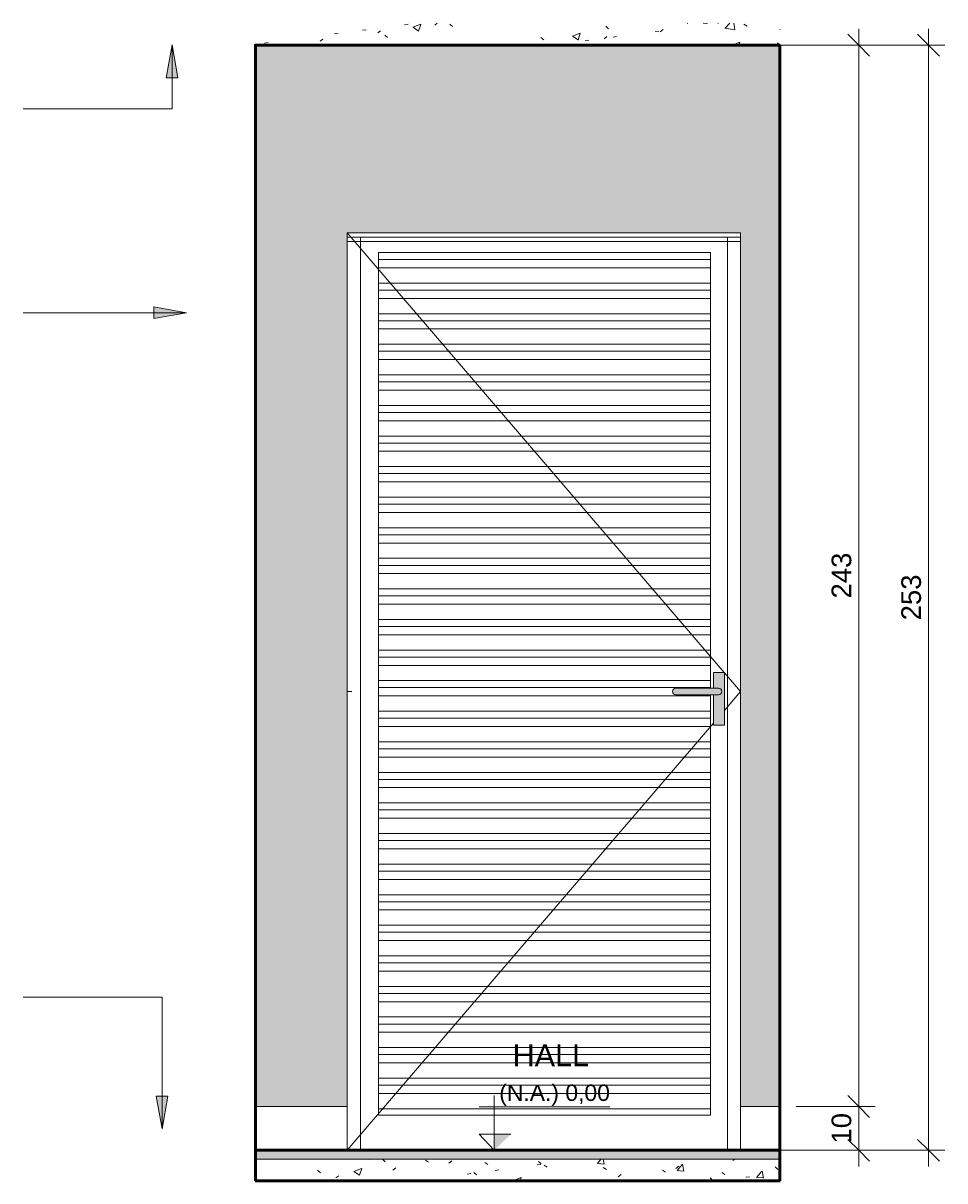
# Model space of a CAD drawing. Header units: metres. Extents: x 2.8 to 25.9, y -18.3 to 3.
# Tile 12 of 13: x 15.9 to 18.1, y -0.1 to 2.6. Entities that reach past the tile are written whole.
import ezdxf

# ---------------------------------------------------------------- set-up
doc = ezdxf.new("R2010")
doc.units = ezdxf.units.M
for name, color, linetype, lineweight in [('A-ANNO-DIMS', 7, 'Continuous', 9), ('A-ANNO-DIMS-25', 7, 'Continuous', 9), ('A-CLNG', 7, 'Continuous', 5), ('A-DETL-GENF', 7, 'Continuous', 5), ('A-DOOR', 7, 'Continuous', 5), ('A-FLOR', 7, 'Continuous', 5), ('A-FLOR-MCUT', 7, 'Continuous', 5), ('A-FLOR-PATT', 7, 'Continuous', 50), ('A-WALL', 7, 'Continuous', 5), ('A-WALL-PATT', 7, 'Continuous', 5), ('G-ANNO-DIMS', 7, 'Continuous', 9), ('G-ANNO-TEXT', 7, 'Continuous', 9), ('I-WALL', 7, 'Continuous', 5)]:
    doc.layers.add(name, color=color, linetype=linetype, lineweight=lineweight)
doc.layers.add('A-DETL', color=7, linetype='Continuous', lineweight=5, true_color=0x00a600)
doc.styles.add('Arial', font='arial.ttf', dxfattribs={"height": 0.045})
doc.styles.add('Arial_1', font='arial.ttf', dxfattribs={"height": 0.0375})
doc.styles.add('Arial_2', font='arial.ttf', dxfattribs={"height": 0.05})
doc.dimstyles.new('Com_linha__ref__contínua__-_Cor_Vermelha_Arial_1_8mm', dxfattribs={"dimscale": 0.3048, "dimtxt": 0.045912, "dimasz": 0.164042, "dimexe": 0.123031, "dimexo": 0.123031, "dimgap": 0.012303, "dimtad": 1, "dimdec": 1, "dimlfac": 100, "dimrnd": 0.1, "dimdsep": 46, "dimtxsty": 'Arial', "dimblk1": 'OBLIQUE', "dimblk2": 'OBLIQUE', "dimsah": 1, "dimcen": 0.09, "dimdle": 0.123031, "dimazin": 0, "dimtfac": 1, "dimtdec": 4, "dimtix": 1, "dimtmove": 0, "dimatfit": 3, "dimfxl": 1, "dimtvp": 1, "dimtolj": 1, "dimtzin": 0, "dimarcsym": 2})
pattern_1 = [(50, (31.95552, 0), (0.1821895, -0.015938), [0.01905, -0.20955]), (355, (31.95552, 0), (-0.0352423, 0.1910586), [0.01524, -0.16764]), (100.451, (31.9707, -0.00133), (0.146942, 0.1751196), [0.01619, -0.17809]), (46.184, (31.95552, 0.0508), (0.2710768, -0.0420454), [0.02857, -0.31432]), (96.636, (31.9781, 0.0473), (0.237407, 0.2474328), [0.02429, -0.26714]), (351.184, (31.95552, 0.0508), (0.237406, 0.247428), [0.02286, -0.25146]), (21, (31.98092, 0.0381), (0.1516197, -0.1022669), [0.01905, -0.20955]), (326, (31.98092, 0.0381), (0.0618035, 0.1841894), [0.01524, -0.16764]), (71.451, (31.99355, 0.02958), (0.213418, 0.0819242), [0.01619, -0.17809]), (37.5, (31.955515, 0), (0.00308637, 0.08455105), [0.00838, -0.15723, 0.00838, -0.1618, -0.16827]), (37.5, (31.955515, 0), (0.00308637, 0.08455105), [-0.33579, 0.00838, -0.15989]), (7.5, (31.955515, 0), (0.06681573, 0.10017824), [0.00838, -0.08865, 0.00838, -0.15342, -0.06413]), (7.5, (31.955515, 0), (0.06681573, 0.10017824), [-0.25883, 0.00838, -0.05575]), (327.5, (31.898875, 0), (0.13558658, -0.0057276), [0.00838, -0.05512, 0.00838, -0.18974, -0.26289]), (327.5, (31.898875, 0), (0.13558658, -0.0057276), [-0.26162, 0.00838, -0.25451]), (317.5, (31.87348, 0), (0.1481253, 0.0254287), [0.00838, -0.07417, 0.00838, -0.12319, -0.18669]), (317.5, (31.87348, 0), (0.1481253, 0.0254287), [-0.21412, 0.00838, -0.17831])]
pattern_2 = [(0, (17.6805, 0), (0, 0.6), []), (90, (17.6805, 0), (-0.6, 4e-17), [])]

# ---------------------------------------------------------------- blocks, each defined once
blk = doc.blocks.new('PORTA DE GIRO L_2886462-2f0')
at = {"layer": 'A-DOOR'}
for p, q in [((-14.4023, 1.0934), (-15.265, 2.1)), ((-15.265, 0.1), (-15.265, 2.09)), ((-15.235, 2.09), (-15.265, 2.09)), ((-15.265, 2.08), (-15.265, 2.09)), ((-14.365, 2.09), (-15.265, 2.09)), ((-15.265, 2.08), (-14.365, 2.08)), ((-15.235, 2.09), (-15.235, 0)), ((-14.395, 2.09), (-14.395, 0)), ((-14.365, 2.09), (-14.395, 2.09)), ((-14.365, 0.1), (-14.365, 2.09)), ((-14.365, 2.09), (-14.365, 2.08)), ((-15.1939, 2.039), (-15.1939, 2.0551)), ((-14.4339, 2.0551), (-15.1939, 2.0551)), ((-14.4339, 2.0551), (-14.4339, 2.039)), ((-15.1939, 2.0201), (-15.1939, 2.039)), ((-14.4339, 2.039), (-15.1939, 2.039)), ((-15.1939, 1.9851), (-15.1939, 2.0201)), ((-14.4339, 2.0201), (-15.1939, 2.0201)), ((-14.4339, 2.039), (-14.4339, 2.0201)), ((-14.4339, 2.0201), (-14.4339, 1.9851)), ((-15.1939, 1.969), (-15.1939, 1.9851)), ((-14.4339, 1.9851), (-15.1939, 1.9851)), ((-15.1939, 1.9501), (-15.1939, 1.969)), ((-14.4339, 1.969), (-15.1939, 1.969)), ((-14.4339, 1.9851), (-14.4339, 1.969)), ((-14.4339, 1.969), (-14.4339, 1.9501)), ((-15.1939, 1.9151), (-15.1939, 1.9501)), ((-14.4339, 1.9501), (-15.1939, 1.9501)), ((-14.4339, 1.9501), (-14.4339, 1.9151)), ((-15.1939, 1.899), (-15.1939, 1.9151)), ((-14.4339, 1.9151), (-15.1939, 1.9151)), ((-14.4339, 1.9151), (-14.4339, 1.899)), ((-15.1939, 1.8801), (-15.1939, 1.899)), ((-14.4339, 1.899), (-15.1939, 1.899)), ((-14.4339, 1.899), (-14.4339, 1.8801)), ((-15.1939, 1.8451), (-15.1939, 1.8801)), ((-14.4339, 1.8801), (-15.1939, 1.8801)), ((-14.4339, 1.8801), (-14.4339, 1.8451)), ((-15.1939, 1.829), (-15.1939, 1.8451)), ((-14.4339, 1.8451), (-15.1939, 1.8451)), ((-15.1939, 1.8101), (-15.1939, 1.829)), ((-14.4339, 1.829), (-15.1939, 1.829)), ((-14.4339, 1.8451), (-14.4339, 1.829)), ((-14.4339, 1.829), (-14.4339, 1.8101)), ((-15.1939, 1.7751), (-15.1939, 1.8101)), ((-14.4339, 1.8101), (-15.1939, 1.8101)), ((-14.4339, 1.8101), (-14.4339, 1.7751)), ((-15.1939, 1.759), (-15.1939, 1.7751)), ((-14.4339, 1.7751), (-15.1939, 1.7751)), ((-15.1939, 1.7401), (-15.1939, 1.759)), ((-14.4339, 1.759), (-15.1939, 1.759)), ((-14.4339, 1.7751), (-14.4339, 1.759)), ((-14.4339, 1.759), (-14.4339, 1.7401)), ((-15.1939, 1.7051), (-15.1939, 1.7401)), ((-14.4339, 1.7401), (-15.1939, 1.7401)), ((-14.4339, 1.7401), (-14.4339, 1.7051)), ((-15.1939, 1.689), (-15.1939, 1.7051)), ((-14.4339, 1.7051), (-15.1939, 1.7051)), ((-14.4339, 1.7051), (-14.4339, 1.689)), ((-15.1939, 1.6701), (-15.1939, 1.689)), ((-14.4339, 1.689), (-15.1939, 1.689)), ((-15.1939, 1.6351), (-15.1939, 1.6701)), ((-14.4339, 1.6701), (-15.1939, 1.6701)), ((-14.4339, 1.689), (-14.4339, 1.6701)), ((-14.4339, 1.6701), (-14.4339, 1.6351)), ((-15.1939, 1.619), (-15.1939, 1.6351)), ((-14.4339, 1.6351), (-15.1939, 1.6351)), ((-15.1939, 1.6001), (-15.1939, 1.619)), ((-14.4339, 1.619), (-15.1939, 1.619)), ((-14.4339, 1.6351), (-14.4339, 1.619)), ((-14.4339, 1.619), (-14.4339, 1.6001)), ((-15.1939, 1.5651), (-15.1939, 1.6001)), ((-14.4339, 1.6001), (-15.1939, 1.6001)), ((-14.4339, 1.6001), (-14.4339, 1.5651)), ((-15.1939, 1.549), (-15.1939, 1.5651)), ((-14.4339, 1.5651), (-15.1939, 1.5651)), ((-14.4339, 1.5651), (-14.4339, 1.549)), ((-15.1939, 1.5301), (-15.1939, 1.549)), ((-14.4339, 1.549), (-15.1939, 1.549)), ((-14.4339, 1.549), (-14.4339, 1.5301)), ((-15.1939, 1.4951), (-15.1939, 1.5301)), ((-14.4339, 1.5301), (-15.1939, 1.5301)), ((-14.4339, 1.5301), (-14.4339, 1.4951)), ((-15.1939, 1.479), (-15.1939, 1.4951)), ((-14.4339, 1.4951), (-15.1939, 1.4951)), ((-14.4339, 1.4951), (-14.4339, 1.479)), ((-15.1939, 1.4601), (-15.1939, 1.479)), ((-14.4339, 1.479), (-15.1939, 1.479)), ((-15.1939, 1.4251), (-15.1939, 1.4601)), ((-14.4339, 1.4601), (-15.1939, 1.4601)), ((-14.4339, 1.479), (-14.4339, 1.4601)), ((-14.4339, 1.4601), (-14.4339, 1.4251)), ((-15.1939, 1.409), (-15.1939, 1.4251)), ((-14.4339, 1.4251), (-15.1939, 1.4251)), ((-15.1939, 1.3901), (-15.1939, 1.409)), ((-14.4339, 1.409), (-15.1939, 1.409)), ((-14.4339, 1.4251), (-14.4339, 1.409)), ((-14.4339, 1.409), (-14.4339, 1.3901)), ((-15.1939, 1.3551), (-15.1939, 1.3901)), ((-14.4339, 1.3901), (-15.1939, 1.3901)), ((-14.4339, 1.3901), (-14.4339, 1.3551)), ((-15.1939, 1.339), (-15.1939, 1.3551)), ((-14.4339, 1.3551), (-15.1939, 1.3551)), ((-14.4339, 1.3551), (-14.4339, 1.339)), ((-15.1939, 1.3201), (-15.1939, 1.339)), ((-14.4339, 1.339), (-15.1939, 1.339)), ((-14.4339, 1.339), (-14.4339, 1.3201)), ((-15.1939, 1.2851), (-15.1939, 1.3201)), ((-14.4339, 1.3201), (-15.1939, 1.3201)), ((-14.4339, 1.3201), (-14.4339, 1.2851)), ((-15.1939, 1.269), (-15.1939, 1.2851)), ((-14.4339, 1.2851), (-15.1939, 1.2851)), ((-14.4339, 1.2851), (-14.4339, 1.269)), ((-15.1939, 1.2501), (-15.1939, 1.269)), ((-14.4339, 1.269), (-15.1939, 1.269)), ((-15.1939, 1.2151), (-15.1939, 1.2501)), ((-14.4339, 1.2501), (-15.1939, 1.2501)), ((-14.4339, 1.269), (-14.4339, 1.2501)), ((-14.4339, 1.2501), (-14.4339, 1.2151)), ((-15.1939, 1.199), (-15.1939, 1.2151)), ((-14.4339, 1.2151), (-15.1939, 1.2151)), ((-15.1939, 1.1801), (-15.1939, 1.199)), ((-14.4339, 1.199), (-15.1939, 1.199)), ((-14.4339, 1.2151), (-14.4339, 1.199)), ((-14.4339, 1.199), (-14.4339, 1.1801)), ((-15.1939, 1.1451), (-15.1939, 1.1801)), ((-14.4339, 1.1801), (-15.1939, 1.1801)), ((-14.4339, 1.1801), (-14.4339, 1.1451)), ((-15.1939, 1.129), (-15.1939, 1.1451)), ((-14.4339, 1.1451), (-15.1939, 1.1451)), ((-14.4339, 1.1451), (-14.4339, 1.129)), ((-15.1939, 1.1101), (-15.1939, 1.129)), ((-14.4339, 1.129), (-15.1939, 1.129)), ((-14.4339, 1.129), (-14.4339, 1.1101)), ((-15.1939, 1.0751), (-15.1939, 1.1101)), ((-14.4339, 1.1101), (-15.1939, 1.1101)), ((-14.4339, 1.1101), (-14.4339, 1.0751)), ((-14.365, 1.05), (-14.402, 1.0931)), ((-15.1939, 1.059), (-15.1939, 1.0751)), ((-14.4339, 1.0751), (-15.1939, 1.0751)), ((-14.4339, 1.0751), (-14.4339, 1.059)), ((-15.255, 1.05), (-15.265, 1.05)), ((-15.1939, 1.0401), (-15.1939, 1.059)), ((-14.4339, 1.059), (-15.1939, 1.059)), ((-15.1939, 1.0051), (-15.1939, 1.0401)), ((-14.4339, 1.0401), (-15.1939, 1.0401)), ((-14.4339, 1.059), (-14.4339, 1.0575)), ((-14.4339, 1.0425), (-14.4339, 1.0401)), ((-14.4339, 1.0401), (-14.4339, 1.0051)), ((-14.402, 1.0069), (-14.365, 1.05)), ((-15.1939, 0.989), (-15.1939, 1.0051)), ((-14.4339, 1.0051), (-15.1939, 1.0051)), ((-15.1939, 0.9701), (-15.1939, 0.989)), ((-14.4339, 0.989), (-15.1939, 0.989)), ((-14.4339, 1.0051), (-14.4339, 0.989)), ((-14.4339, 0.989), (-14.4339, 0.9701)), ((-15.265, 0), (-14.427, 0.9777)), ((-15.1939, 0.9351), (-15.1939, 0.9701)), ((-14.4339, 0.9701), (-15.1939, 0.9701)), ((-14.4339, 0.9701), (-14.4339, 0.9351)), ((-15.1939, 0.919), (-15.1939, 0.9351)), ((-14.4339, 0.9351), (-15.1939, 0.9351)), ((-14.4339, 0.9351), (-14.4339, 0.919)), ((-15.1939, 0.9001), (-15.1939, 0.919)), ((-14.4339, 0.919), (-15.1939, 0.919)), ((-14.4339, 0.919), (-14.4339, 0.9001)), ((-15.1939, 0.8651), (-15.1939, 0.9001)), ((-14.4339, 0.9001), (-15.1939, 0.9001)), ((-14.4339, 0.9001), (-14.4339, 0.8651)), ((-15.1939, 0.849), (-15.1939, 0.8651)), ((-14.4339, 0.8651), (-15.1939, 0.8651)), ((-15.1939, 0.8301), (-15.1939, 0.849)), ((-14.4339, 0.849), (-15.1939, 0.849)), ((-14.4339, 0.8651), (-14.4339, 0.849)), ((-14.4339, 0.849), (-14.4339, 0.8301)), ((-15.1939, 0.7951), (-15.1939, 0.8301)), ((-14.4339, 0.8301), (-15.1939, 0.8301)), ((-14.4339, 0.8301), (-14.4339, 0.7951)), ((-15.1939, 0.779), (-15.1939, 0.7951)), ((-14.4339, 0.7951), (-15.1939, 0.7951)), ((-14.4339, 0.7951), (-14.4339, 0.779)), ((-15.1939, 0.7601), (-15.1939, 0.779)), ((-14.4339, 0.779), (-15.1939, 0.779)), ((-14.4339, 0.779), (-14.4339, 0.7601)), ((-15.1939, 0.7251), (-15.1939, 0.7601)), ((-14.4339, 0.7601), (-15.1939, 0.7601)), ((-14.4339, 0.7601), (-14.4339, 0.7251)), ((-15.1939, 0.709), (-15.1939, 0.7251)), ((-14.4339, 0.7251), (-15.1939, 0.7251)), ((-14.4339, 0.7251), (-14.4339, 0.709)), ((-15.1939, 0.6901), (-15.1939, 0.709)), ((-14.4339, 0.709), (-15.1939, 0.709)), ((-15.1939, 0.6551), (-15.1939, 0.6901)), ((-14.4339, 0.6901), (-15.1939, 0.6901)), ((-14.4339, 0.709), (-14.4339, 0.6901)), ((-14.4339, 0.6901), (-14.4339, 0.6551)), ((-15.1939, 0.639), (-15.1939, 0.6551)), ((-14.4339, 0.6551), (-15.1939, 0.6551)), ((-15.1939, 0.6201), (-15.1939, 0.639)), ((-14.4339, 0.639), (-15.1939, 0.639)), ((-14.4339, 0.6551), (-14.4339, 0.639)), ((-14.4339, 0.639), (-14.4339, 0.6201)), ((-15.1939, 0.5851), (-15.1939, 0.6201)), ((-14.4339, 0.6201), (-15.1939, 0.6201)), ((-14.4339, 0.6201), (-14.4339, 0.5851)), ((-15.1939, 0.569), (-15.1939, 0.5851)), ((-14.4339, 0.5851), (-15.1939, 0.5851)), ((-14.4339, 0.5851), (-14.4339, 0.569)), ((-15.1939, 0.5501), (-15.1939, 0.569)), ((-14.4339, 0.569), (-15.1939, 0.569)), ((-14.4339, 0.569), (-14.4339, 0.5501)), ((-15.1939, 0.5151), (-15.1939, 0.5501)), ((-14.4339, 0.5501), (-15.1939, 0.5501)), ((-14.4339, 0.5501), (-14.4339, 0.5151)), ((-15.1939, 0.499), (-15.1939, 0.5151)), ((-14.4339, 0.5151), (-15.1939, 0.5151)), ((-14.4339, 0.5151), (-14.4339, 0.499)), ((-15.1939, 0.4801), (-15.1939, 0.499)), ((-14.4339, 0.499), (-15.1939, 0.499)), ((-15.1939, 0.4451), (-15.1939, 0.4801)), ((-14.4339, 0.4801), (-15.1939, 0.4801)), ((-14.4339, 0.499), (-14.4339, 0.4801)), ((-14.4339, 0.4801), (-14.4339, 0.4451)), ((-15.1939, 0.429), (-15.1939, 0.4451)), ((-14.4339, 0.4451), (-15.1939, 0.4451)), ((-15.1939, 0.4101), (-15.1939, 0.429)), ((-14.4339, 0.429), (-15.1939, 0.429)), ((-14.4339, 0.4451), (-14.4339, 0.429)), ((-14.4339, 0.429), (-14.4339, 0.4101)), ((-15.1939, 0.3751), (-15.1939, 0.4101)), ((-14.4339, 0.4101), (-15.1939, 0.4101)), ((-14.4339, 0.4101), (-14.4339, 0.3751)), ((-15.1939, 0.359), (-15.1939, 0.3751)), ((-14.4339, 0.3751), (-15.1939, 0.3751)), ((-14.4339, 0.3751), (-14.4339, 0.359)), ((-15.1939, 0.3401), (-15.1939, 0.359)), ((-14.4339, 0.359), (-15.1939, 0.359)), ((-14.4339, 0.359), (-14.4339, 0.3401)), ((-15.1939, 0.3051), (-15.1939, 0.3401)), ((-14.4339, 0.3401), (-15.1939, 0.3401)), ((-14.4339, 0.3401), (-14.4339, 0.3051)), ((-15.1939, 0.289), (-15.1939, 0.3051)), ((-14.4339, 0.3051), (-15.1939, 0.3051)), ((-14.4339, 0.3051), (-14.4339, 0.289)), ((-15.1939, 0.2701), (-15.1939, 0.289)), ((-14.4339, 0.289), (-15.1939, 0.289)), ((-15.1939, 0.2351), (-15.1939, 0.2701)), ((-14.4339, 0.2701), (-15.1939, 0.2701)), ((-14.4339, 0.289), (-14.4339, 0.2701)), ((-14.4339, 0.2701), (-14.4339, 0.2351)), ((-15.1939, 0.219), (-15.1939, 0.2351)), ((-14.4339, 0.2351), (-15.1939, 0.2351)), ((-15.1939, 0.2001), (-15.1939, 0.219)), ((-14.4339, 0.219), (-15.1939, 0.219)), ((-14.4339, 0.2351), (-14.4339, 0.219)), ((-14.4339, 0.219), (-14.4339, 0.2001)), ((-15.1939, 0.1651), (-15.1939, 0.2001)), ((-14.4339, 0.2001), (-15.1939, 0.2001)), ((-14.4339, 0.2001), (-14.4339, 0.1651)), ((-15.1939, 0.149), (-15.1939, 0.1651)), ((-14.4339, 0.1651), (-15.1939, 0.1651)), ((-14.4339, 0.1651), (-14.4339, 0.149)), ((-15.1939, 0.1301), (-15.1939, 0.149)), ((-14.4339, 0.149), (-15.1939, 0.149)), ((-14.4339, 0.149), (-14.4339, 0.1301)), ((-15.1939, 0.0951), (-15.1939, 0.1301)), ((-14.4339, 0.1301), (-15.1939, 0.1301)), ((-14.4339, 0.1301), (-14.4339, 0.0951)), ((-15.1939, 0.08), (-15.1939, 0.0951)), ((-14.4339, 0.0951), (-15.1939, 0.0951)), ((-14.4339, 0.08), (-15.1939, 0.08)), ((-14.4339, 0.0951), (-14.4339, 0.08))]:
    blk.add_line(p, q, dxfattribs=at)
blk = doc.blocks.new('PORTA DE GIRO L_2886461-2f0')
at = {"layer": 'A-DOOR', "lineweight": 15}
for p, q in [((-14.275, 2.09), (-14.275, 2.08)), ((-14.2747, 2.09), (-14.275, 2.09)), ((-14.275, 2.08), (-14.2747, 2.08))]:
    blk.add_line(p, q, dxfattribs=at)
at = {"layer": 'A-DOOR'}
blk.add_line((-14.275, 2.08), (-14.275, 0), dxfattribs=at)
blk = doc.blocks.new('DIMBLOCK19-2f')
at = {"layer": 'A-ANNO-DIMS-25', "color": 242, "true_color": 0xbd2b2e, "transparency": 16777216}
for p, q in [((17.8609, 0.1), (17.8359, 0.125)), ((17.8609, 0.1), (17.718, 0.1)), ((17.8609, -0.0375), (17.8609, 0.1)), ((17.8609, 0.1), (17.8859, 0.075)), ((17.8609, 0.1), (17.8984, 0.1)), ((17.8609, 0), (17.8359, 0.025)), ((17.8609, 0), (17.718, 0)), ((17.8609, 0), (17.8859, -0.025)), ((17.8609, 0), (17.8984, 0))]:
    blk.add_line(p, q, dxfattribs=at)
at = {"layer": 'A-ANNO-DIMS-25', "color": 0, "transparency": 16777216, "insert": (17.7988, 0.0154), "char_height": 0.045, "width": 0.083065, "attachment_point": 1, "rotation": 90, "line_spacing_factor": 0.941778, "style": 'Arial'}
blk.add_mtext('10', dxfattribs=at)
blk = doc.blocks.new('_Oblique')
at = {"color": 0, "linetype": 'ByBlock', "lineweight": -2}
blk.add_line((-0.5, -0.5), (0.5, 0.5), dxfattribs=at)
blk = doc.blocks.new('DIMBLOCK20-2f')
at = {"layer": 'A-ANNO-DIMS-25', "color": 242, "true_color": 0xbd2b2e, "transparency": 16777216}
for p, q in [((17.8609, 2.53), (17.8359, 2.555)), ((17.8609, 0.1), (17.8609, 2.5675)), ((17.8609, 2.53), (17.718, 2.53)), ((17.8609, 2.53), (17.8859, 2.505)), ((17.8609, 2.53), (17.8984, 2.53)), ((17.8609, 0.1), (17.8359, 0.125)), ((17.8609, 0.1), (17.718, 0.1)), ((17.8609, 0.1), (17.8859, 0.075)), ((17.8609, 0.1), (17.8984, 0.1))]:
    blk.add_line(p, q, dxfattribs=at)
at = {"layer": 'A-ANNO-DIMS-25', "color": 0, "transparency": 16777216, "insert": (17.7988, 1.2631), "char_height": 0.045, "width": 0.124597, "attachment_point": 1, "rotation": 90, "line_spacing_factor": 0.941778, "style": 'Arial'}
blk.add_mtext('243', dxfattribs=at)
blk = doc.blocks.new('DIMBLOCK21-2f')
at = {"layer": 'A-ANNO-DIMS-25', "color": 242, "true_color": 0xbd2b2e, "transparency": 16777216}
for p, q in [((18.0204, 2.53), (17.9954, 2.555)), ((18.0204, -0.0375), (18.0204, 2.5675)), ((18.0204, 2.53), (17.5212, 2.53)), ((18.0204, 2.53), (18.0454, 2.505)), ((18.0204, 2.53), (18.0579, 2.53)), ((18.0204, 0), (17.9954, 0.025)), ((18.0204, 0), (17.6445, 0)), ((18.0204, 0), (18.0454, -0.025)), ((18.0204, 0), (18.0579, 0))]:
    blk.add_line(p, q, dxfattribs=at)
at = {"layer": 'A-ANNO-DIMS-25', "color": 0, "transparency": 16777216, "insert": (17.9583, 1.2131), "char_height": 0.045, "width": 0.124597, "attachment_point": 1, "rotation": 90, "line_spacing_factor": 0.941778, "style": 'Arial'}
blk.add_mtext('253', dxfattribs=at)
blk = doc.blocks.new('Elevações de ponto - Cota de elevação - corte _N_O e N_A_-1979376-2f')
at = {"layer": 'G-ANNO-DIMS'}
blk.add_hatch(color=256, dxfattribs=at).paths.add_polyline_path([(-14.8905, 0.0368), (-14.9287, 0), (-14.9287, 0.0368)])
for p, q in [((-14.9287, 0), (-14.9287, 0.125)), ((-14.963, 0.0993), (-14.6641, 0.0993)), ((-14.9287, 0), (-14.963, 0.0368)), ((-14.963, 0.0368), (-14.8905, 0.0368)), ((-14.9287, 0.0368), (-14.963, 0.0368)), ((-14.963, 0.0368), (-14.9287, 0)), ((-14.9287, 0), (-14.9287, 0.0368))]:
    blk.add_line(p, q, dxfattribs=at)

msp = doc.modelspace()

# ---------------------------------------------------------------- hatches: boundary and pattern name
at = {"layer": 'A-DETL-GENF', "true_color": 0xffffff}
for points in [[(17.5535, 0.9734), (17.5535, 1.0934), (17.5285, 1.0934), (17.5285, 1.0575), (17.5417, 1.0572), (17.5435, 1.0565), (17.5451, 1.0553), (17.5463, 1.0537), (17.547, 1.0519), (17.5473, 1.05), (17.547, 1.0481), (17.5463, 1.0462), (17.5451, 1.0447), (17.5435, 1.0435), (17.5417, 1.0428), (17.5398, 1.0425), (17.5285, 1.0425), (17.5285, 0.9734), (17.5435, 0.9734)], [(17.5307, 1.0425), (17.5417, 1.0428), (17.5435, 1.0435), (17.5451, 1.0447), (17.5463, 1.0462), (17.547, 1.0481), (17.5473, 1.05), (17.547, 1.0519), (17.5463, 1.0537), (17.5451, 1.0553), (17.5435, 1.0565), (17.5417, 1.0572), (17.5398, 1.0575), (17.4403, 1.0572), (17.4385, 1.0565), (17.437, 1.0553), (17.4358, 1.0537), (17.435, 1.0519), (17.4348, 1.05), (17.435, 1.0481), (17.4358, 1.0462), (17.437, 1.0447), (17.4385, 1.0435), (17.4403, 1.0428), (17.4423, 1.0425), (17.5285, 1.0425)]]:
    msp.add_hatch(color=7, dxfattribs=at).paths.add_polyline_path(points)
at = {"layer": 'A-FLOR', "true_color": 0xbbc5c4}
msp.add_hatch(color=9, dxfattribs=at).paths.add_polyline_path([(17.0803, -0.02), (17.6805, -0.02), (17.6805, 0), (16.4799, 0), (16.4799, -0.02), (16.7801, -0.02)])
at = {"layer": 'A-FLOR', "true_color": 0xdcdcdc}
msp.add_hatch(color=254, dxfattribs=at).paths.add_polyline_path([(17.6808, -0.02), (17.6808, 0), (17.6805, 0), (17.6805, -0.02)])
at = {"layer": 'A-FLOR-PATT', "lineweight": 5, "true_color": 0x787878}
h = msp.add_hatch(dxfattribs=at)
h.set_pattern_fill('FP_1', color=8, style=0, pattern_type=2)
h.set_pattern_definition(pattern_1)
h.paths.add_polyline_path([(16.6405, 2.53), (17.6808, 2.53), (17.6808, 2.5802), (16.4799, 2.5802), (16.4799, 2.53)])
h = msp.add_hatch(dxfattribs=at)
h.set_pattern_fill('FP_1', color=8, style=0, pattern_type=2)
h.set_pattern_definition(pattern_1)
h.paths.add_polyline_path([(17.0803, -0.07), (17.6805, -0.07), (17.6805, -0.02), (16.4799, -0.02), (16.4799, -0.07), (16.7801, -0.07)])
h = msp.add_hatch(dxfattribs=at)
h.set_pattern_fill('FP_1', color=8, style=0, pattern_type=2)
h.set_pattern_definition(pattern_1)
h.paths.add_polyline_path([(17.6805, -0.07), (17.6808, -0.07), (17.6808, -0.02), (17.6805, -0.02), (17.6805, -0.0371)])
at = {"layer": 'A-WALL-PATT', "true_color": 0x787878}
h = msp.add_hatch(dxfattribs=at)
h.set_pattern_fill('FP_13', color=8, style=0, pattern_type=2)
h.set_pattern_definition([(0, (16.6905, 0), (0, 0.6), []), (90, (16.6905, 0), (-0.6, 4e-17), [])])
h.paths.add_polyline_path([(16.4799, 0), (16.6905, 0), (16.6905, 0.1), (16.4799, 0.1), (16.4799, 0.0955)])
h = msp.add_hatch(dxfattribs=at)
h.set_pattern_fill('FP_14', color=8, style=0, pattern_type=2)
h.set_pattern_definition(pattern_2)
h.paths.add_polyline_path([(17.6785, 0), (17.6785, 0.1), (17.5905, 0.1), (17.5905, 0)])
h = msp.add_hatch(dxfattribs=at)
h.set_pattern_fill('FP_15', color=8, style=0, pattern_type=2)
h.set_pattern_definition(pattern_2)
h.paths.add_polyline_path([(17.6805, 0), (17.6805, 0.1), (17.6785, 0.1), (17.6785, 0)])
at = {"layer": 'G-ANNO-TEXT'}
for points in [[(16.2895, 2.5302), (16.2762, 2.4552), (16.3027, 2.4552)], [(16.3227, 1.9174), (16.2477, 1.9306), (16.2477, 1.9042)], [(16.2666, 0.0488), (16.2798, 0.1238), (16.2533, 0.1238)]]:
    msp.add_hatch(color=256, dxfattribs=at).paths.add_polyline_path(points)
at = {"layer": 'I-WALL', "true_color": 0xf4eccd}
for points in [[(16.4799, 0.1), (16.4805, 0.1), (16.4805, 2.53), (16.4799, 2.53), (16.4799, 0.2612)], [(16.4805, 0.1), (16.6405, 0.1), (16.6405, 2.53), (16.4805, 2.53), (16.4805, 0.2612)], [(16.6905, 0.1), (16.6905, 2.1), (17.5905, 2.1), (17.5905, 0.1), (17.6805, 0.1), (17.6805, 2.53), (16.6405, 2.53), (16.6405, 0.1), (16.653, 0.1)], [(17.6808, 2.1), (17.6808, 2.53), (17.6805, 2.53), (17.6805, 2.1)], [(17.6808, 2.09), (17.6808, 2.1), (17.6805, 2.1), (17.6805, 2.09)]]:
    msp.add_hatch(color=254, dxfattribs=at).paths.add_polyline_path(points)

# ---------------------------------------------------------------- linework, layer by layer
at = {"layer": 'A-CLNG'}
for p, q in [((17.6805, 2.532), (16.4799, 2.532)), ((17.6805, 2.531), (16.4799, 2.531)), ((17.6805, 2.53), (17.6805, 2.532))]:
    msp.add_line(p, q, dxfattribs=at)
at = {"layer": 'A-DETL', "color": 7, "lineweight": 50}
for p, q in [((16.4805, 2.532), (16.4805, -0.07)), ((17.6805, -0.07), (17.6805, 2.1))]:
    msp.add_line(p, q, dxfattribs=at)
at = {"layer": 'A-DETL', "color": 7}
for p, q in [((17.5285, 1.0934), (17.5285, 1.0575)), ((17.5535, 1.0934), (17.5285, 1.0934)), ((17.5535, 0.9734), (17.5535, 1.0934)), ((17.5398, 1.0575), (17.4423, 1.0575)), ((17.4423, 1.0425), (17.5398, 1.0425)), ((17.5285, 1.0425), (17.5285, 0.9734)), ((17.5285, 0.9734), (17.5535, 0.9734))]:
    msp.add_line(p, q, dxfattribs=at)
for centre, start, end in [((17.4423, 1.05), 90, 270), ((17.5398, 1.05), 270, 90)]:
    msp.add_arc(centre, 0.0075, start, end, dxfattribs=at)
at = {"layer": 'A-FLOR', "lineweight": 50}
for p, q in [((16.4799, 2.53), (17.6805, 2.53)), ((17.6808, 0), (16.4799, 0)), ((17.6805, -0.02), (17.6805, -0.07)), ((17.6808, -0.07), (16.4799, -0.07))]:
    msp.add_line(p, q, dxfattribs=at)
at = {"layer": 'A-FLOR-MCUT'}
msp.add_line((17.6805, -0.02), (16.4799, -0.02), dxfattribs=at)
at = {"layer": 'A-WALL'}
for p, q in [((17.6808, 2.53), (17.6805, 2.53)), ((16.6905, 0.1), (16.4799, 0.1)), ((16.6905, 0.1), (16.6905, 0)), ((17.5905, 0), (17.5905, 0.1)), ((17.6805, 0.1), (17.5905, 0.1)), ((17.6785, 0.1), (17.6785, 0))]:
    msp.add_line(p, q, dxfattribs=at)
at = {"layer": 'G-ANNO-TEXT'}
for p, q in [((16.2895, 2.5302), (16.2762, 2.4552)), ((16.3027, 2.4552), (16.2895, 2.5302)), ((16.2895, 2.5302), (16.2895, 2.3841)), ((16.2762, 2.4552), (16.3027, 2.4552)), ((16.2895, 2.3841), (15.9487, 2.3841)), ((16.3227, 1.9174), (15.9487, 1.9174)), ((16.3227, 1.9174), (16.2477, 1.9306)), ((16.2477, 1.9306), (16.2477, 1.9042)), ((16.2477, 1.9042), (16.3227, 1.9174)), ((16.2666, 0.3504), (15.9487, 0.3504)), ((16.2666, 0.0488), (16.2666, 0.3504)), ((16.2798, 0.1238), (16.2533, 0.1238)), ((16.2533, 0.1238), (16.2666, 0.0488)), ((16.2666, 0.0488), (16.2798, 0.1238))]:
    msp.add_line(p, q, dxfattribs=at)
at = {"layer": 'I-WALL'}
for p, q in [((16.4805, 0.1), (16.4805, 2.53)), ((16.6905, 2.1), (17.5905, 2.1)), ((16.6905, 0.1), (16.6905, 2.1)), ((17.5905, 2.1), (17.5905, 0.1)), ((17.6805, 2.09), (17.6805, 2.1))]:
    msp.add_line(p, q, dxfattribs=at)
at = {"layer": 'I-WALL', "lineweight": 50}
for p, q in [((17.6805, 2.53), (17.6805, 2.1)), ((17.6805, 2.1), (17.6808, 2.1)), ((17.6805, 0), (17.6805, -0.02)), ((17.6805, -0.02), (17.6808, -0.02))]:
    msp.add_line(p, q, dxfattribs=at)

# ---------------------------------------------------------------- block references
at = {"layer": 'A-DOOR'}
for name in ['PORTA DE GIRO L_2886462-2f0', 'PORTA DE GIRO L_2886461-2f0']:
    msp.add_blockref(name, (31.9555, 0), dxfattribs=at)
at = {"layer": 'G-ANNO-DIMS'}
msp.add_blockref('Elevações de ponto - Cota de elevação - corte _N_O e N_A_-1979376-2f', (31.9555, 0), dxfattribs=at)

# ---------------------------------------------------------------- texts
at = {"layer": 'G-ANNO-DIMS', "lineweight": 18, "insert": (17.0382, 0.1504), "char_height": 0.0375, "width": 0.30255, "attachment_point": 1, "line_spacing_factor": 0.941778, "style": 'Arial_1'}
msp.add_mtext('(N.A.) 0,00', dxfattribs=at)
at = {"layer": 'G-ANNO-TEXT', "insert": (17.0689, 0.2424), "char_height": 0.05, "width": 0.216456, "attachment_point": 1, "style": 'Arial_2'}
msp.add_mtext('HALL', dxfattribs=at)

# ---------------------------------------------------------------- dimensions: what is measured, and where the dimension line sits
at = {"layer": 'A-ANNO-DIMS', "color": 242, "true_color": 0xbd2b2e}
for base, p1, p2, override, picture, middle in [((18.0204, 2.53), (17.607, 0), (17.4837, 2.53), {"dimpost": '<>', "dimfxl": 2.533002}, 'DIMBLOCK21-2f', (17.9937, 1.265)), ((17.8609, 2.53), (17.6805, 0.1), (17.6854, 2.53), {"dimpost": '<>', "dimfxl": 2.430005}, 'DIMBLOCK20-2f', (17.8342, 1.315)), ((17.8609, 0.1), (17.6805, 0), (17.6805, 0.1), {"dimpost": '<>', "dimfxl": 0.1}, 'DIMBLOCK19-2f', (17.8342, 0.05))]:
    dim = msp.add_linear_dim(base=base, p1=p1, p2=p2, angle=90, dimstyle='Com_linha__ref__contínua__-_Cor_Vermelha_Arial_1_8mm', override=override, dxfattribs=at)
    dim.commit()
    dim.dimension.update_dxf_attribs({"geometry": picture, "text_midpoint": middle})

doc.saveas('drawing.dxf')
